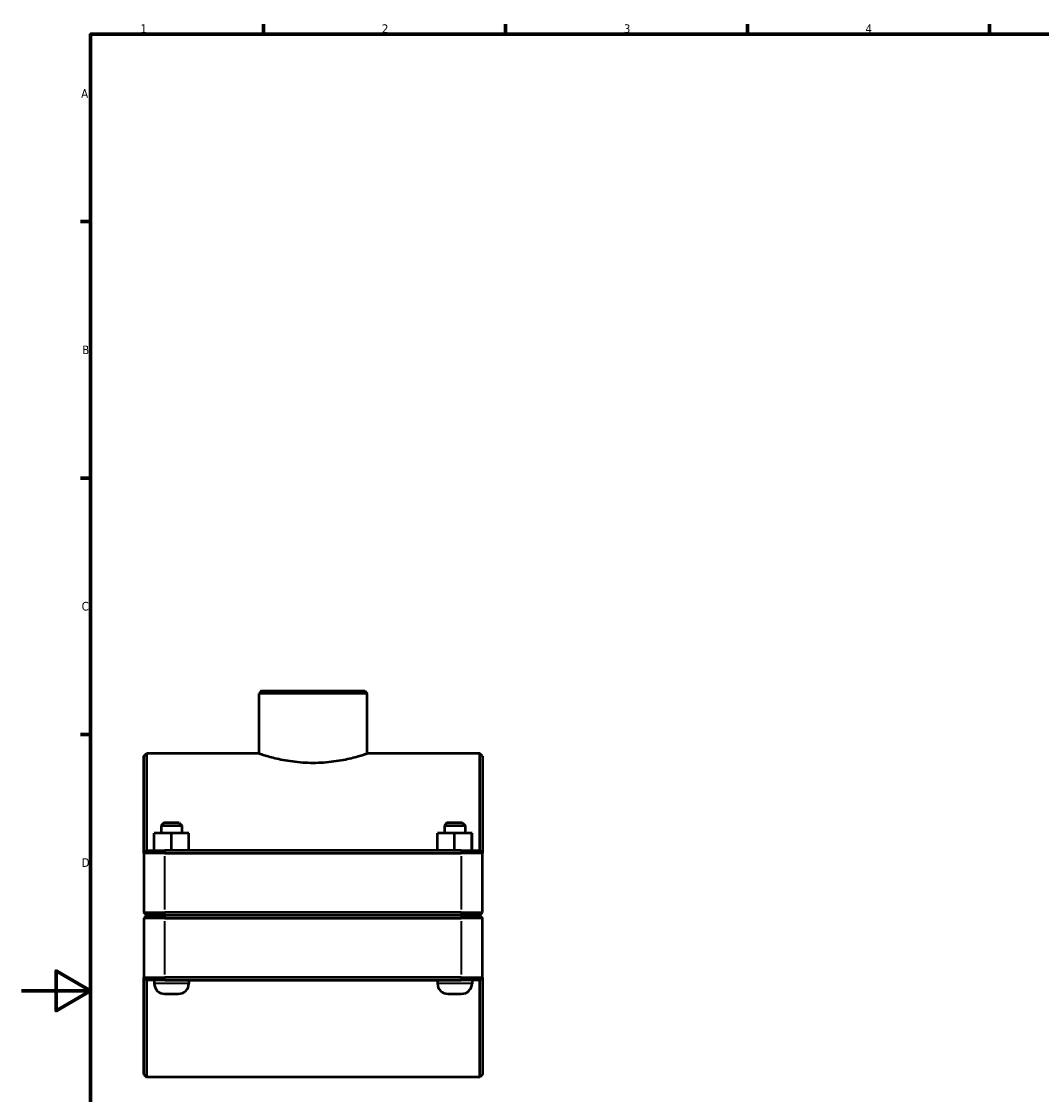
# Model space of a CAD drawing. Header units: millimetres. Extents: x 0 to 1136, y -16 to 1083.
# Tile 2 of 6: x 0 to 295, y 267 to 578. Entities that reach past the tile are written whole.
import ezdxf

# ---------------------------------------------------------------- set-up
doc = ezdxf.new("R2010")
doc.units = ezdxf.units.MM
for name, color, linetype, lineweight in [('Border (ISO)', 7, 'Continuous', 70), ('Visible (ISO)', 7, 'Continuous', 50), ('Visible Narrow (ISO)', 7, 'Continuous', 35)]:
    doc.layers.add(name, color=color, linetype=linetype, lineweight=lineweight)
doc.styles.add('Note Text (ISO)', font='tahoma.ttf')

# ---------------------------------------------------------------- blocks, each defined once
blk = doc.blocks.new('Borders Default Border')
at = {"layer": 'Border (ISO)'}
for p, q in [((70.08, 574), (70.08, 576.9)), ((140.17, 574), (140.17, 576.9)), ((210.25, 574), (210.25, 576.9)), ((280.33, 574), (280.33, 576.9)), ((20, 519.75), (17.1, 519.75)), ((20, 445.5), (17.1, 445.5)), ((20, 371.25), (17.1, 371.25))]:
    blk.add_line(p, q, dxfattribs=at)
at = {"layer": 'Border (ISO)', "flags": 128}
for points in [[(20, 20), (20, 574), (821, 574), (821, 20), (20, 20)], [(0, 297), (20, 297), (10, 302.77), (10, 291.23), (20, 297)]]:
    blk.add_lwpolyline(points, dxfattribs=at)
at = {"layer": 'Border (ISO)', "color": 232, "true_color": 0xca0064, "char_height": 2.5, "attachment_point": 7, "style": 'Note Text (ISO)'}
for s, insert in [('1', (34.48, 574.4)), ('2', (104.37, 574.4)), ('3', (174.43, 574.35)), ('4', (244.42, 574.4)), ('A', (17.29, 555.62)), ('B', (17.59, 481.37)), ('C', (17.43, 407.08)), ('D', (17.43, 332.88))]:
    blk.add_mtext(s, dxfattribs=dict(at, insert=insert))

msp = doc.modelspace()

# ---------------------------------------------------------------- linework, layer by layer
at = {"layer": 'Visible (ISO)'}
for p, q in [((69.5325, 383.8649), (68.7825, 383.1149)), ((68.7825, 365.7399), (68.7825, 383.1149)), ((100.1346, 383.1149), (68.7825, 383.1149)), ((69.5325, 383.8649), (99.3846, 383.8649)), ((99.3846, 383.8649), (100.1346, 383.1149)), ((100.1346, 365.7399), (100.1346, 383.1149)), ((35.4585, 364.9899), (36.2085, 365.7399)), ((35.4585, 336.8649), (35.4585, 364.9899)), ((36.2085, 365.7399), (36.2085, 337.6149)), ((68.7825, 365.7399), (36.2085, 365.7399)), ((132.7085, 365.7399), (100.1346, 365.7399)), ((132.7085, 337.6149), (132.7085, 365.7399)), ((133.4585, 364.9899), (132.7085, 365.7399)), ((133.4585, 364.9899), (133.4585, 336.8649)), ((41.2085, 345.6149), (40.4585, 344.8649)), ((45.7085, 345.6149), (41.2085, 345.6149)), ((45.7085, 345.6149), (46.4585, 344.8649)), ((123.2085, 345.6149), (122.4585, 344.8649)), ((127.7085, 345.6149), (123.2085, 345.6149)), ((127.7085, 345.6149), (128.4585, 344.8649)), ((38.4431, 337.6149), (38.4431, 342.6149)), ((43.4276, 342.6149), (38.4431, 342.6149)), ((40.4585, 344.8649), (46.4585, 344.8649)), ((40.4585, 344.8649), (40.4585, 342.6149)), ((43.4276, 337.6149), (43.4276, 342.6149)), ((48.443, 342.6149), (43.4276, 342.6149)), ((46.4585, 344.8649), (46.4585, 342.6149)), ((48.443, 337.6149), (48.443, 342.6149)), ((48.4739, 342.6149), (48.443, 342.6149)), ((48.4739, 337.6149), (48.4739, 342.6149)), ((120.4431, 337.6149), (120.4431, 342.6149)), ((125.4276, 342.6149), (120.4431, 342.6149)), ((122.4585, 344.8649), (128.4585, 344.8649)), ((122.4585, 344.8649), (122.4585, 342.6149)), ((125.4276, 337.6149), (125.4276, 342.6149)), ((130.443, 342.6149), (125.4276, 342.6149)), ((128.4585, 344.8649), (128.4585, 342.6149)), ((130.443, 337.6149), (130.443, 342.6149)), ((130.4739, 342.6149), (130.443, 342.6149)), ((130.4739, 337.6149), (130.4739, 342.6149)), ((36.2085, 337.6149), (35.4585, 336.8649)), ((41.5585, 336.8649), (35.4585, 336.8649)), ((35.4585, 336.8649), (35.4585, 319.6649)), ((36.2085, 337.6149), (41.5585, 337.6149)), ((127.3585, 337.6149), (41.5585, 337.6149)), ((41.5585, 336.8649), (127.3585, 336.8649)), ((127.3585, 337.6149), (132.7085, 337.6149)), ((133.4585, 336.8649), (127.3585, 336.8649)), ((132.7085, 337.6149), (133.4585, 336.8649)), ((133.4585, 319.6649), (133.4585, 336.8649)), ((36.2085, 318.9149), (35.4585, 319.6649)), ((35.4585, 319.6649), (41.5585, 319.6649)), ((36.2085, 318.8149), (35.4585, 318.0649)), ((41.5585, 318.0649), (35.4585, 318.0649)), ((35.4585, 318.0649), (35.4585, 300.8649)), ((41.5585, 318.9149), (36.2085, 318.9149)), ((36.2085, 318.8149), (41.5585, 318.8149)), ((38.4585, 318.9149), (38.4585, 318.8149)), ((127.3585, 319.6649), (41.5585, 319.6649)), ((41.5585, 318.9149), (127.3585, 318.9149)), ((127.3585, 318.8149), (41.5585, 318.8149)), ((41.5585, 318.0649), (127.3585, 318.0649)), ((48.4585, 318.9149), (48.4585, 318.8149)), ((120.4585, 318.9149), (120.4585, 318.8149)), ((127.3585, 319.6649), (133.4585, 319.6649)), ((132.7085, 318.9149), (127.3585, 318.9149)), ((127.3585, 318.8149), (132.7085, 318.8149)), ((133.4585, 318.0649), (127.3585, 318.0649)), ((130.4585, 318.9149), (130.4585, 318.8149)), ((132.7085, 318.9149), (133.4585, 319.6649)), ((132.7085, 318.8149), (133.4585, 318.0649)), ((133.4585, 300.8649), (133.4585, 318.0649)), ((35.4585, 300.8649), (41.5585, 300.8649)), ((35.4585, 272.7399), (35.4585, 300.8649)), ((36.2085, 300.1149), (35.4585, 300.8649)), ((36.2085, 300.1149), (36.2085, 271.9899)), ((41.5585, 300.1149), (36.2085, 300.1149)), ((38.4585, 300.1149), (38.4585, 299.1149)), ((127.3585, 300.8649), (41.5585, 300.8649)), ((41.5585, 300.1149), (127.3585, 300.1149)), ((48.4585, 300.1149), (48.4585, 299.1149)), ((120.4585, 300.1149), (120.4585, 299.1149)), ((127.3585, 300.8649), (133.4585, 300.8649)), ((132.7085, 300.1149), (127.3585, 300.1149)), ((130.4585, 300.1149), (130.4585, 299.1149)), ((132.7085, 300.1149), (133.4585, 300.8649)), ((132.7085, 271.9899), (132.7085, 300.1149)), ((133.4585, 300.8649), (133.4585, 272.7399)), ((41.4585, 296.1149), (45.4585, 296.1149)), ((123.4585, 296.1149), (127.4585, 296.1149)), ((35.4585, 272.7399), (36.2085, 271.9899)), ((132.7085, 271.9899), (36.2085, 271.9899)), ((133.4585, 272.7399), (132.7085, 271.9899))]:
    msp.add_line(p, q, dxfattribs=at)
for centre, start, end in [((41.4585, 299.1149), 180, 270), ((45.4585, 299.1149), 270, 0), ((123.4585, 299.1149), 180, 270), ((127.4585, 299.1149), 270, 0)]:
    msp.add_arc(centre, 3, start, end, dxfattribs=at)
msp.add_open_spline([(68.7825, 365.7399), (68.7825, 365.7399), (68.8782, 365.7076), (69.2787, 365.5759), (69.5834, 365.4766), (70.3857, 365.2268), (70.884, 365.0763), (72.0323, 364.7521), (72.6824, 364.5787), (74.7575, 364.0737), (76.5098, 363.7097), (79.4026, 363.3191), (80.4103, 363.2145), (82.4419, 363.0754), (83.4658, 363.041), (85.4513, 363.041), (86.4752, 363.0754), (88.5067, 363.2145), (89.5145, 363.3191), (92.4073, 363.7097), (94.1596, 364.0737), (96.2346, 364.5787), (96.8848, 364.7521), (98.0331, 365.0763), (98.5314, 365.2268), (99.3337, 365.4766), (99.6384, 365.5759), (100.0389, 365.7076), (100.1346, 365.7399), (100.1346, 365.7399)], degree=3, knots=[2.38195704, 2.38195704, 2.38195704, 2.38195704, 2.67963164, 2.67963164, 2.97730625, 2.97730625, 3.27498086, 3.27498086, 3.57265547, 3.57265547, 4.16828477, 4.16828477, 4.46609942, 4.46609942, 4.76391407, 4.76391407, 5.06172872, 5.06172872, 5.35954337, 5.35954337, 5.95517268, 5.95517268, 6.25284728, 6.25284728, 6.55052189, 6.55052189, 6.8481965, 6.8481965, 7.14587111, 7.14587111, 7.14587111, 7.14587111], dxfattribs=at)
at = {"layer": 'Visible Narrow (ISO)'}
for p, q in [((41.5585, 337.5774), (41.5585, 336.9024)), ((41.5585, 320.5249), (41.5585, 336.0049)), ((127.3585, 337.5774), (127.3585, 336.9024)), ((127.3585, 336.0049), (127.3585, 320.5249)), ((41.5585, 318.9524), (41.5585, 319.6274)), ((41.5585, 318.7774), (41.5585, 318.1024)), ((41.5585, 301.7249), (41.5585, 317.2049)), ((127.3585, 318.9524), (127.3585, 319.6274)), ((127.3585, 318.7774), (127.3585, 318.1024)), ((127.3585, 317.2049), (127.3585, 301.7249)), ((48.397, 299.1149), (38.5201, 299.1149)), ((41.5585, 300.1524), (41.5585, 300.8274)), ((130.397, 299.1149), (120.5201, 299.1149)), ((127.3585, 300.1524), (127.3585, 300.8274))]:
    msp.add_line(p, q, dxfattribs=at)

# ---------------------------------------------------------------- block references
msp.add_blockref('Borders Default Border', (0, 0))

doc.saveas('drawing.dxf')
